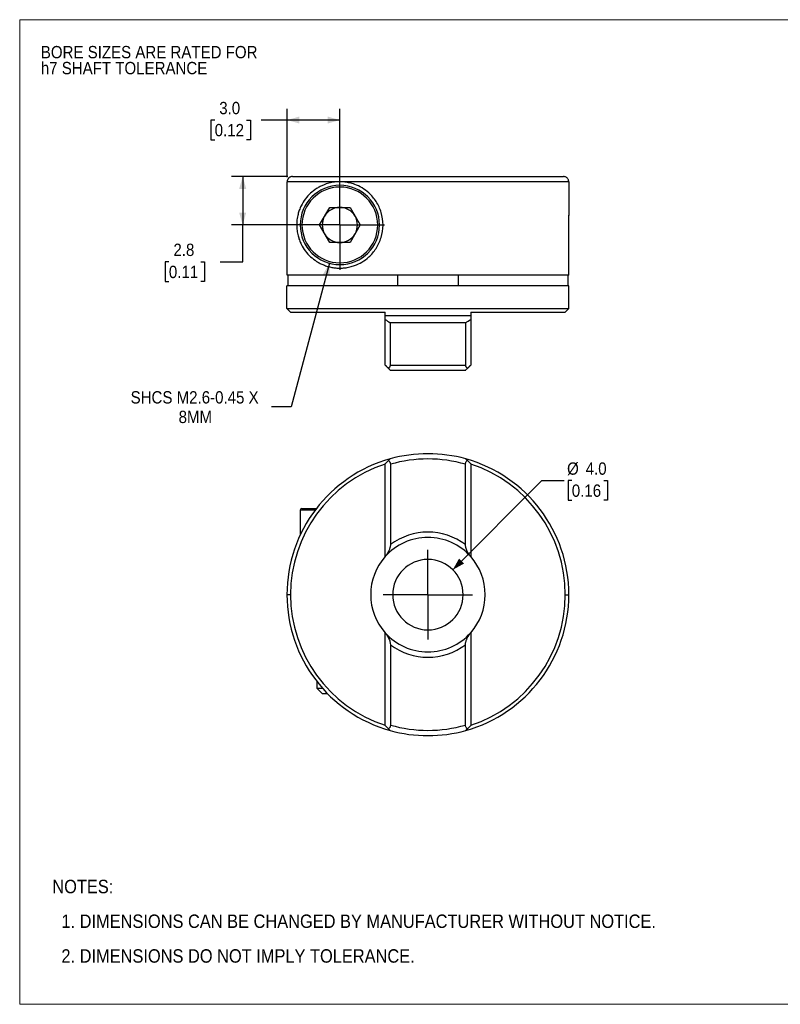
# Model space of a CAD drawing. Header units: millimetres. Extents: x 0 to 86.4, y 0 to 55.9.
# Tile 1 of 2: x 0 to 43.2, y 0 to 55.9. Entities that reach past the tile are written whole.
import ezdxf

# ---------------------------------------------------------------- set-up
doc = ezdxf.new("R2010")
doc.units = ezdxf.units.MM
doc.header["$LTSCALE"] = 0.2
doc.linetypes.add('SLD-Solid', pattern=[0])
doc.layers.add('SLD-0', color=7, linetype='SLD-Solid', lineweight=25)
doc.layers.add('TEXT', color=140, linetype='SLD-Solid', lineweight=25)
doc.styles.add('SLDTEXTSTYLE0', font='GOTHIC.TTF', dxfattribs={"width": 0.913})
doc.dimstyles.new('SLDDIMSTYLE0', dxfattribs={"dimtxt": 0.7, "dimasz": 0.7, "dimexe": 0, "dimexo": 0.0625, "dimgap": 0.175, "dimtad": 0, "dimtih": 1, "dimtoh": 1, "dimdec": 1, "dimrnd": 1e-09, "dimzin": 4, "dimdsep": 46, "dimtxsty": 'SLDTEXTSTYLE0', "dimsah": 1, "dimcen": 0, "dimadec": 0, "dimazin": 1, "dimtfac": 1, "dimtdec": 1, "dimtofl": 0, "dimtmove": 0, "dimatfit": 3, "dimfxl": 0, "dimfrac": 2, "dimtolj": 1, "dimtzin": 12, "dimarcsym": 0})
doc.dimstyles.new('SLDDIMSTYLE1', dxfattribs={"dimtxt": 0.7, "dimasz": 0.7, "dimexe": 0, "dimexo": 0.0625, "dimgap": 0.175, "dimtad": 0, "dimtih": 1, "dimtoh": 1, "dimdec": 1, "dimrnd": 1e-09, "dimzin": 4, "dimdsep": 46, "dimtxsty": 'SLDTEXTSTYLE0', "dimsah": 1, "dimcen": 0.09, "dimadec": 0, "dimazin": 1, "dimtfac": 1, "dimtdec": 1, "dimtofl": 0, "dimtmove": 0, "dimatfit": 3, "dimfxl": 0, "dimfrac": 2, "dimtolj": 1, "dimtzin": 12, "dimarcsym": 0})
doc.dimstyles.new('SLDDIMSTYLE2', dxfattribs={"dimtxt": 0.7, "dimasz": 0.7, "dimexe": 0, "dimexo": 0.0625, "dimgap": 0.175, "dimtad": 0, "dimtih": 1, "dimtoh": 1, "dimdec": 1, "dimrnd": 1e-09, "dimzin": 12, "dimdsep": 46, "dimtxsty": 'SLDTEXTSTYLE0', "dimsah": 1, "dimcen": 0.09, "dimadec": 0, "dimazin": 3, "dimtfac": 1, "dimtdec": 1, "dimtofl": 0, "dimtmove": 0, "dimatfit": 3, "dimfxl": 0, "dimfrac": 2, "dimtolj": 1, "dimtzin": 12, "dimarcsym": 0})
doc.dimstyles.new('SLDDIMSTYLE3', dxfattribs={"dimtxt": 0.7, "dimasz": 0.7, "dimexe": 0, "dimexo": 0.0625, "dimgap": 0.175, "dimtad": 0, "dimtih": 1, "dimtoh": 1, "dimdec": 1, "dimrnd": 1e-09, "dimzin": 12, "dimdsep": 46, "dimtxsty": 'SLDTEXTSTYLE0', "dimsah": 1, "dimcen": 0, "dimadec": 0, "dimazin": 3, "dimtfac": 1, "dimtdec": 1, "dimtofl": 0, "dimtmove": 0, "dimatfit": 3, "dimfxl": 0, "dimfrac": 2, "dimtolj": 1, "dimtzin": 12, "dimarcsym": 0})

# ---------------------------------------------------------------- blocks, each defined once
blk = doc.blocks.new('Block2')
at = {"color": 7, "linetype": 'SLD-Solid', "lineweight": 18}
for p, q in [((0, 55.88), (86.36, 55.88)), ((0, 55.88), (0, 0)), ((86.36, 55.88), (86.36, 0)), ((0, 0), (86.36, 0))]:
    blk.add_line(p, q, dxfattribs=at)
blk = doc.blocks.new('SW_NOTE_0_2')
at = {"layer": 'SLD-0', "color": 0, "char_height": 0.7, "attachment_point": 1, "style": 'SLDTEXTSTYLE0'}
for s, insert in [('BORE SIZES ARE RATED FOR ', (0, 0.894)), ('h7 SHAFT TOLERANCE', (0, -0.011))]:
    blk.add_mtext(s, dxfattribs=dict(at, insert=insert))
blk = doc.blocks.new('SW_NOTE_0_3')
at = {"layer": 'TEXT', "color": 0, "char_height": 0.762, "attachment_point": 1, "style": 'SLDTEXTSTYLE0'}
for s, insert in [('NOTES:', (0, 0.973)), ('  1. DIMENSIONS CAN BE CHANGED BY MANUFACTURER WITHOUT NOTICE.', (0, -0.997)), ('  2. DIMENSIONS DO NOT IMPLY TOLERANCE.', (0, -2.968))]:
    blk.add_mtext(s, dxfattribs=dict(at, insert=insert))
blk = doc.blocks.new('_D')
at = {"layer": 'SLD-0'}
for p, q in [((24.589, 24.662), (29.647, 29.719)), ((29.647, 29.719), (30.917, 29.719)), ((31.343, 29.719), (31.13, 29.719)), ((31.13, 29.719), (31.13, 28.608)), ((33.153, 29.719), (33.367, 29.719)), ((33.367, 29.719), (33.367, 28.608)), ((31.13, 28.608), (31.343, 28.608)), ((33.367, 28.608), (33.153, 28.608))]:
    blk.add_line(p, q, dxfattribs=at)
blk.add_solid([(24.589, 24.662), (25.226, 25.015), (24.943, 25.298)], dxfattribs=at)
at = {"layer": 'SLD-0', "char_height": 0.7, "attachment_point": 1, "style": 'SLDTEXTSTYLE0'}
for s, insert in [('%%c', (31.074, 30.755)), ('4.0', (32.13, 30.755)), ('0.16', (31.343, 29.502))]:
    blk.add_mtext(s, dxfattribs=dict(at, insert=insert))
blk = doc.blocks.new('SW_CENTERMARKSYMBOL_0')
at = {"layer": 'SLD-0', "color": 0}
for q in [(0, 2.54), (-2.54, 0), (0, -2.54), (2.54, 0)]:
    blk.add_line((0, 0), q, dxfattribs=at)
blk = doc.blocks.new('_D_4')
at = {"layer": 'SLD-0'}
for p, q in [((15.229, 46.98), (12.025, 46.98)), ((12.66, 46.98), (12.66, 44.23)), ((17.921, 44.23), (12.025, 44.23)), ((12.66, 42.138), (12.66, 44.23)), ((8.469, 42.133), (8.255, 42.133)), ((8.255, 42.133), (8.255, 41.022)), ((10.279, 42.133), (10.492, 42.133)), ((10.492, 42.133), (10.492, 41.022)), ((11.39, 42.138), (12.66, 42.138)), ((8.255, 41.022), (8.469, 41.022)), ((10.492, 41.022), (10.279, 41.022))]:
    blk.add_line(p, q, dxfattribs=at)
for points in [[(12.66, 46.98), (12.46, 46.28), (12.86, 46.28)], [(12.66, 44.23), (12.86, 44.93), (12.46, 44.93)]]:
    blk.add_solid(points, dxfattribs=at)
at = {"layer": 'SLD-0', "char_height": 0.7, "attachment_point": 1, "style": 'SLDTEXTSTYLE0'}
for s, insert in [('2.8', (8.727, 43.169)), ('0.11', (8.469, 41.916))]:
    blk.add_mtext(s, dxfattribs=dict(at, insert=insert))
blk = doc.blocks.new('_D_5')
at = {"layer": 'SLD-0'}
for p, q in [((15.183, 46.934), (15.183, 50.82)), ((18.175, 44.484), (18.175, 50.82)), ((11.07, 50.18), (10.857, 50.18)), ((10.857, 50.18), (10.857, 49.069)), ((12.88, 50.18), (13.094, 50.18)), ((13.094, 50.18), (13.094, 49.069)), ((15.183, 50.185), (13.708, 50.185)), ((18.175, 50.185), (15.183, 50.185)), ((10.857, 49.069), (11.07, 49.069)), ((13.094, 49.069), (12.88, 49.069))]:
    blk.add_line(p, q, dxfattribs=at)
for points in [[(15.183, 50.185), (15.883, 49.985), (15.883, 50.385)], [(18.175, 50.185), (17.475, 50.385), (17.475, 49.985)]]:
    blk.add_solid(points, dxfattribs=at)
at = {"layer": 'SLD-0', "char_height": 0.7, "attachment_point": 1, "style": 'SLDTEXTSTYLE0'}
for s, insert in [('3.0', (11.329, 51.216)), ('0.12', (11.07, 49.963))]:
    blk.add_mtext(s, dxfattribs=dict(at, insert=insert))
blk = doc.blocks.new('_D_6')
at = {"layer": 'SLD-0'}
for p, q in [((17.593, 42.057), (15.408, 33.903)), ((15.408, 33.903), (14.297, 33.903))]:
    blk.add_line(p, q, dxfattribs=at)
blk.add_solid([(17.593, 42.057), (17.219, 41.433), (17.605, 41.329)], dxfattribs=at)
at = {"layer": 'SLD-0', "char_height": 0.7, "attachment_point": 1, "style": 'SLDTEXTSTYLE0'}
for s, insert in [('SHCS M2.6-0.45 X', (6.297, 34.797)), ('8MM', (9.022, 33.686))]:
    blk.add_mtext(s, dxfattribs=dict(at, insert=insert))
blk = doc.blocks.new('SW_CENTERMARKSYMBOL_1')
at = {"layer": 'SLD-0', "color": 0}
for q in [(0, 2.54), (-2.54, 0), (0, -2.54), (2.54, 0)]:
    blk.add_line((0, 0), q, dxfattribs=at)

msp = doc.modelspace()

# ---------------------------------------------------------------- linework, layer by layer
for p, q in [((15.483, 46.98), (30.867, 46.98)), ((18.175, 46.68), (15.183, 46.68)), ((15.183, 41.38), (15.183, 46.68)), ((31.168, 46.68), (18.175, 46.68)), ((18.175, 46.38), (18.175, 46.48)), ((31.168, 46.68), (31.168, 44.775)), ((17.021, 44.23), (17.598, 45.23)), ((17.598, 45.23), (18.753, 45.23)), ((18.175, 44.23), (18.175, 45.23)), ((18.753, 45.23), (19.33, 44.23)), ((31.175, 41.38), (31.175, 44.78)), ((17.598, 43.23), (17.021, 44.23)), ((18.175, 44.23), (18.175, 43.23)), ((19.33, 44.23), (18.753, 43.23)), ((18.753, 43.23), (17.598, 43.23)), ((18.175, 42.08), (18.175, 41.98)), ((31.175, 41.38), (15.183, 41.38)), ((15.238, 40.78), (15.238, 41.38)), ((21.443, 41.38), (21.443, 40.78)), ((24.907, 40.78), (24.907, 41.38)), ((31.112, 41.38), (31.112, 40.78)), ((15.175, 39.48), (15.175, 40.78)), ((31.175, 40.78), (15.175, 40.78)), ((31.175, 39.48), (31.175, 40.78)), ((15.175, 39.48), (31.175, 39.48)), ((15.375, 39.28), (15.175, 39.48)), ((15.375, 39.28), (20.745, 39.28)), ((25.605, 39.28), (30.975, 39.28)), ((30.975, 39.28), (31.175, 39.48)), ((25.605, 39.08), (20.745, 39.08)), ((20.745, 36.28), (20.745, 38.871)), ((21.03, 38.68), (21.03, 36.28)), ((25.32, 38.68), (21.03, 38.68)), ((25.32, 36.28), (25.32, 38.68)), ((25.605, 38.871), (25.605, 36.28)), ((20.933, 36.092), (20.745, 36.28)), ((21.03, 36.28), (25.32, 36.28)), ((25.305, 35.98), (21.045, 35.98)), ((25.605, 36.28), (25.417, 36.092)), ((20.933, 30.858), (20.745, 30.67)), ((25.605, 30.67), (25.417, 30.858)), ((20.745, 25.406), (20.745, 30.67)), ((21.045, 30.647), (21.045, 26.088)), ((25.305, 26.088), (25.305, 30.647)), ((25.605, 30.67), (25.605, 25.406)), ((15.925, 28.048), (15.925, 26.63)), ((16.775, 28.048), (15.925, 28.048)), ((16.025, 28.148), (16.851, 28.148)), ((15.375, 23.248), (15.175, 23.248)), ((30.975, 23.248), (31.175, 23.248)), ((20.745, 15.826), (20.745, 21.089)), ((25.605, 21.089), (25.605, 15.826)), ((21.045, 20.408), (21.045, 15.848)), ((25.305, 15.848), (25.305, 20.408)), ((16.875, 18.317), (16.875, 17.951)), ((16.875, 17.951), (17.179, 17.648)), ((16.875, 17.951), (17.18, 17.951)), ((17.179, 17.648), (17.462, 17.648)), ((20.745, 15.826), (20.933, 15.637)), ((25.417, 15.637), (25.605, 15.826))]:
    msp.add_line(p, q)
for centre, radius, start, end in [((18.175, 44.23), 2.25, 90, 270), ((18.175, 44.23), 2.25, 270, 90), ((18.175, 44.23), 2.15, 90, 270), ((18.175, 44.23), 2.15, 270, 90), ((18.175, 44.23), 1, 150, 210), ((18.175, 44.23), 1, 90, 150), ((18.175, 44.23), 1, 30, 90), ((18.175, 44.23), 1, 330, 30), ((18.175, 44.23), 1, 210, 270), ((18.175, 44.23), 1, 270, 330), ((23.175, 23.248), 8, 105.56, 180), ((23.175, 23.248), 8, 74.4479, 105.5521), ((23.175, 23.248), 7.7, 73.9412, 106.0588), ((23.175, 23.248), 8, 0, 74.4038), ((23.175, 23.248), 7.8, 108.152, 180), ((23.175, 23.248), 7.8, 0, 71.848), ((16.025, 28.048), 0.1, 90, 180), ((23.175, 23.248), 3.25, 41.6091, 138.3909), ((23.175, 23.248), 3.55, 53.1301, 126.8699), ((23.175, 23.248), 3.25, 138.3909, 180), ((23.175, 23.248), 2, 0, 180), ((23.175, 23.248), 3.25, 0, 41.6091), ((23.175, 23.248), 8, 180, 254.4038), ((23.175, 23.248), 7.8, 180, 251.848), ((23.175, 23.248), 3.25, 180, 221.6091), ((23.175, 23.248), 2, 180, 0), ((23.175, 23.248), 8, 285.56, 0), ((23.175, 23.248), 7.8, 288.152, 0), ((23.175, 23.248), 3.25, 318.3909, 0), ((23.175, 23.248), 3.25, 221.6091, 318.3909), ((23.175, 23.248), 3.55, 233.1301, 306.8699), ((23.175, 23.248), 7.7, 253.9412, 286.0588), ((23.175, 23.248), 8, 254.4479, 285.5521)]:
    msp.add_arc(centre, radius, start, end)
for points, knots in [([(15.483, 46.98), (15.464, 46.979), (15.427, 46.977), (15.374, 46.962), (15.327, 46.938), (15.286, 46.909), (15.252, 46.874), (15.226, 46.837), (15.206, 46.797), (15.192, 46.758), (15.184, 46.719), (15.183, 46.693), (15.183, 46.68)], [0, 0, 0, 0, 0.1203, 0.23609, 0.347369, 0.454135, 0.556389, 0.654131, 0.747362, 0.836082, 0.920294, 1, 1, 1, 1]), ([(31.168, 46.68), (31.167, 46.698), (31.165, 46.736), (31.148, 46.793), (31.119, 46.849), (31.075, 46.901), (31.017, 46.944), (30.946, 46.974), (30.894, 46.978), (30.867, 46.98)], [0, 0, 0, 0, 0.115294, 0.239775, 0.373447, 0.516309, 0.668358, 0.829591, 1, 1, 1, 1]), ([(18.175, 46.68), (18.125, 46.679), (18.021, 46.678), (17.868, 46.663), (17.712, 46.638), (17.556, 46.603), (17.399, 46.556), (17.23, 46.493), (17.045, 46.408), (16.792, 46.262), (16.502, 46.038), (16.21, 45.715), (16.005, 45.387), (15.874, 45.085), (15.793, 44.825), (15.738, 44.541), (15.719, 44.223), (15.74, 43.905), (15.796, 43.624), (15.878, 43.365), (16.01, 43.065), (16.214, 42.74), (16.506, 42.42), (16.794, 42.197), (17.048, 42.051), (17.257, 41.955), (17.477, 41.878), (17.711, 41.821), (17.942, 41.787), (18.099, 41.782), (18.175, 41.78)], [0, 0, 0, 0, 0.018954, 0.038666, 0.059146, 0.080403, 0.102444, 0.125277, 0.154649, 0.187722, 0.249871, 0.312544, 0.375227, 0.409303, 0.43802, 0.471275, 0.500757, 0.530166, 0.563489, 0.592136, 0.626118, 0.688641, 0.750755, 0.81277, 0.84574, 0.875302, 0.909081, 0.941105, 0.971402, 1, 1, 1, 1]), ([(18.175, 41.78), (18.223, 41.781), (18.316, 41.783), (18.458, 41.795), (18.599, 41.816), (18.739, 41.845), (18.877, 41.882), (19.11, 41.959), (19.436, 42.112), (19.864, 42.426), (20.26, 42.887), (20.554, 43.514), (20.661, 44.225), (20.556, 44.938), (20.265, 45.567), (19.868, 46.031), (19.44, 46.347), (19.068, 46.522), (18.739, 46.62), (18.456, 46.671), (18.27, 46.677), (18.175, 46.68)], [0, 0, 0, 0, 0.021773, 0.043155, 0.064159, 0.084798, 0.105086, 0.125038, 0.187911, 0.249985, 0.330069, 0.412863, 0.499377, 0.586084, 0.669064, 0.749335, 0.811509, 0.874482, 0.914869, 0.956671, 1, 1, 1, 1]), ([(20.779, 36.247), (20.79, 36.236), (20.815, 36.211), (20.852, 36.173), (20.889, 36.137), (20.918, 36.107), (20.934, 36.092), (20.941, 36.085)], [0, 0, 0, 0, 0.1799, 0.412223, 0.662805, 0.860175, 1, 1, 1, 1]), ([(21.03, 36.28), (21.03, 36.269), (21.029, 36.246), (21.02, 36.213), (21.006, 36.18), (20.987, 36.148), (20.963, 36.118), (20.943, 36.101), (20.933, 36.092)], [0, 0, 0, 0, 0.138082, 0.2823016, 0.4373267, 0.6068852, 0.7937718, 1, 1, 1, 1]), ([(20.933, 36.092), (20.944, 36.081), (20.965, 36.06), (20.992, 36.033), (21.019, 36.007), (21.041, 35.985), (21.044, 35.982), (21.045, 35.98)], [0, 0, 0, 0, 0.179119, 0.345015, 0.500066, 0.749532, 1, 1, 1, 1]), ([(25.305, 35.98), (25.306, 35.981), (25.307, 35.982), (25.318, 35.994), (25.338, 36.014), (25.371, 36.046), (25.401, 36.076), (25.417, 36.092)], [0, 0, 0, 0, 0.167939, 0.333226, 0.500335, 0.736541, 1, 1, 1, 1]), ([(25.417, 36.092), (25.402, 36.106), (25.375, 36.13), (25.344, 36.178), (25.324, 36.228), (25.321, 36.263), (25.32, 36.28)], [0, 0, 0, 0, 0.302211, 0.562984, 0.79111, 1, 1, 1, 1]), ([(25.41, 36.085), (25.421, 36.096), (25.449, 36.123), (25.498, 36.173), (25.552, 36.227), (25.589, 36.264), (25.605, 36.28)], [0, 0, 0, 0, 0.196384, 0.497886, 0.78229, 1, 1, 1, 1]), ([(21.03, 30.955), (21.03, 30.954), (21.029, 30.953), (21.02, 30.944), (21.006, 30.931), (20.987, 30.911), (20.963, 30.887), (20.943, 30.868), (20.933, 30.858)], [0, 0, 0, 0, 0.138082, 0.2823016, 0.4373267, 0.6068852, 0.7937718, 1, 1, 1, 1]), ([(20.933, 30.858), (20.944, 30.851), (20.965, 30.838), (20.992, 30.811), (21.019, 30.772), (21.041, 30.718), (21.044, 30.671), (21.045, 30.647)], [0, 0, 0, 0, 0.179119, 0.345015, 0.500066, 0.749532, 1, 1, 1, 1]), ([(25.305, 30.647), (25.306, 30.663), (25.307, 30.694), (25.318, 30.739), (25.338, 30.784), (25.371, 30.828), (25.401, 30.848), (25.417, 30.858)], [0, 0, 0, 0, 0.167939, 0.333226, 0.500335, 0.736541, 1, 1, 1, 1]), ([(25.417, 30.858), (25.402, 30.872), (25.375, 30.9), (25.344, 30.931), (25.324, 30.951), (25.321, 30.953), (25.32, 30.955)], [0, 0, 0, 0, 0.302211, 0.562984, 0.79111, 1, 1, 1, 1]), ([(21.045, 26.088), (21.045, 26.071), (21.043, 26.034), (21.034, 25.978), (21.02, 25.916), (21, 25.849), (20.974, 25.779), (20.943, 25.709), (20.902, 25.63), (20.853, 25.548), (20.799, 25.469), (20.761, 25.425), (20.745, 25.406)], [0, 0, 0, 0, 0.061789, 0.131963, 0.210816, 0.298481, 0.395009, 0.500421, 0.59996, 0.750047, 0.891624, 1, 1, 1, 1]), ([(25.605, 25.406), (25.589, 25.425), (25.552, 25.469), (25.498, 25.547), (25.449, 25.629), (25.402, 25.719), (25.363, 25.81), (25.331, 25.912), (25.31, 26.003), (25.307, 26.061), (25.305, 26.088)], [0, 0, 0, 0, 0.108454, 0.249584, 0.399342, 0.498496, 0.653704, 0.78885, 0.904085, 1, 1, 1, 1]), ([(20.745, 21.089), (20.761, 21.07), (20.799, 21.026), (20.853, 20.948), (20.902, 20.866), (20.948, 20.776), (20.987, 20.685), (21.02, 20.583), (21.041, 20.492), (21.044, 20.434), (21.045, 20.408)], [0, 0, 0, 0, 0.108454, 0.249584, 0.399342, 0.498496, 0.653704, 0.78885, 0.904085, 1, 1, 1, 1]), ([(25.305, 20.408), (25.306, 20.425), (25.307, 20.461), (25.316, 20.518), (25.33, 20.58), (25.35, 20.646), (25.377, 20.716), (25.408, 20.786), (25.449, 20.865), (25.498, 20.948), (25.552, 21.026), (25.589, 21.07), (25.605, 21.089)], [0, 0, 0, 0, 0.061789, 0.131963, 0.210816, 0.298481, 0.395009, 0.500421, 0.59996, 0.750047, 0.891624, 1, 1, 1, 1]), ([(21.045, 15.848), (21.045, 15.832), (21.043, 15.801), (21.032, 15.756), (21.012, 15.711), (20.98, 15.667), (20.949, 15.648), (20.933, 15.637)], [0, 0, 0, 0, 0.167939, 0.333226, 0.500335, 0.736541, 1, 1, 1, 1]), ([(25.417, 15.637), (25.406, 15.644), (25.385, 15.657), (25.358, 15.685), (25.332, 15.723), (25.31, 15.778), (25.307, 15.825), (25.305, 15.848)], [0, 0, 0, 0, 0.179119, 0.345015, 0.500066, 0.749532, 1, 1, 1, 1]), ([(20.933, 15.637), (20.948, 15.623), (20.975, 15.596), (21.006, 15.565), (21.026, 15.544), (21.029, 15.542), (21.03, 15.541)], [0, 0, 0, 0, 0.302211, 0.562984, 0.79111, 1, 1, 1, 1]), ([(25.32, 15.541), (25.321, 15.541), (25.322, 15.542), (25.331, 15.551), (25.344, 15.565), (25.364, 15.584), (25.388, 15.608), (25.407, 15.627), (25.417, 15.637)], [0, 0, 0, 0, 0.138082, 0.282302, 0.437327, 0.606885, 0.793772, 1, 1, 1, 1])]:
    msp.add_open_spline(points, degree=3, knots=knots)
for points in [[(31.175, 44.78), (31.175, 44.78), (31.173, 44.779), (31.168, 44.775)], [(20.745, 39.08), (20.745, 39.147), (20.745, 39.214), (20.745, 39.28)], [(25.605, 39.28), (25.605, 39.214), (25.605, 39.147), (25.605, 39.08)], [(20.745, 38.871), (20.745, 38.941), (20.745, 39.011), (20.745, 39.08)], [(20.745, 38.871), (20.841, 38.809), (20.936, 38.746), (21.03, 38.68)], [(25.32, 38.68), (25.414, 38.746), (25.509, 38.809), (25.605, 38.871)], [(25.605, 39.08), (25.605, 39.011), (25.605, 38.941), (25.605, 38.871)]]:
    msp.add_open_spline(points, degree=3)

# ---------------------------------------------------------------- block references
at = {"color": 7, "linetype": 'Continuous'}
msp.add_blockref('Block2', (0, 0), dxfattribs=at)
at = {"layer": 'SLD-0'}
for name, p in [('SW_NOTE_0_2', (1.2, 53.495)), ('SW_CENTERMARKSYMBOL_1', (18.175, 44.23)), ('SW_CENTERMARKSYMBOL_0', (23.175, 23.248))]:
    msp.add_blockref(name, p, dxfattribs=at)
at = {"layer": 'TEXT'}
msp.add_blockref('SW_NOTE_0_3', (1.852, 6.093), dxfattribs=at)

# ---------------------------------------------------------------- dimensions: what is measured, and where the dimension line sits
at = {"layer": 'SLD-0'}
dim = msp.add_linear_dim(base=(18.175, 50.185), p1=(15.183, 46.68), p2=(18.175, 44.23), dimstyle='SLDDIMSTYLE1', dxfattribs=at)
dim.commit()
dim.dimension.update_dxf_attribs({"geometry": '_D_5', "text_midpoint": (11.975, 50.185), "dimtype": 160})
dim = msp.add_linear_dim(base=(12.660182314, 44.230379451), p1=(15.483198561, 46.980379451), p2=(18.175239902, 44.230379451), angle=90, dimstyle='SLDDIMSTYLE2', dxfattribs=at)
dim.commit()
dim.dimension.update_dxf_attribs({"geometry": '_D_4', "text_midpoint": (12.660182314, 42.138396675), "dimtype": 160})
dim = msp.add_radius_dim(center=(18.175, 44.23), mpoint=(17.593, 42.057), text='SHCS M2.6-0.45 X\\P8MM', dimstyle='SLDDIMSTYLE3', override={"dimpost": '<>'}, dxfattribs=at)
dim.commit()
dim.dimension.update_dxf_attribs({"geometry": '_D_6', "text_midpoint": (10.138, 33.903), "dimtype": 164})
dim = msp.add_diameter_dim_2p(p1=(21.761, 21.833), p2=(24.589, 24.662), dimstyle='SLDDIMSTYLE0', dxfattribs=at)
dim.commit()
dim.dimension.update_dxf_attribs({"geometry": '_D', "text_midpoint": (32.248, 29.719), "dimtype": 163})

doc.saveas('drawing.dxf')
